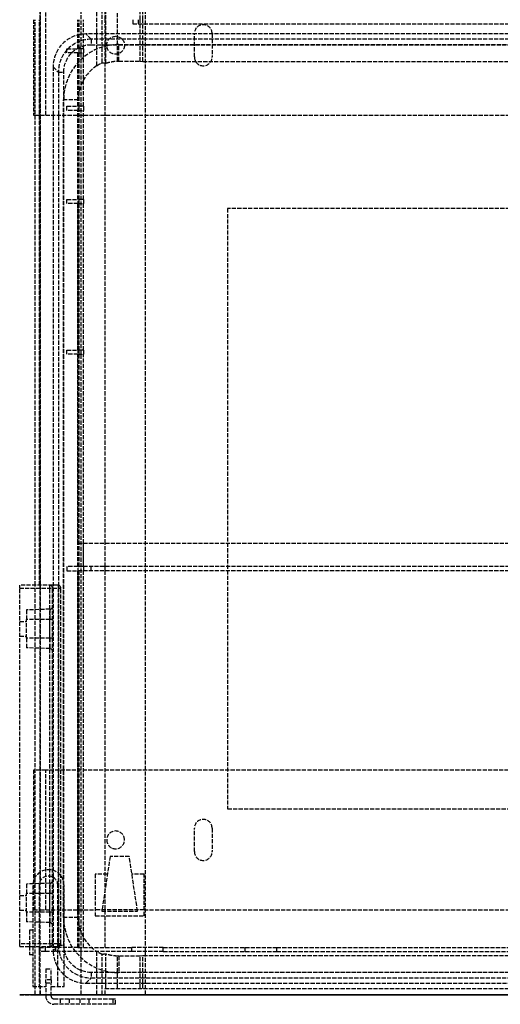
# Model space of a CAD drawing. Header units: millimetres. Extents: x -259 to 259, y -4 to 538.
# Tile 1 of 5: x -259 to -84, y -4 to 356. Entities that reach past the tile are written whole.
import ezdxf

# ---------------------------------------------------------------- set-up
doc = ezdxf.new("R2010")
doc.units = ezdxf.units.MM
doc.header["$LTSCALE"] = 10
doc.linetypes.add('ALLCAD_Strich', pattern=[0.2, 0.15, -0.05])
doc.layers.add('BESCH_KONT_sich_schn_ansi_2d', color=40, linetype='Continuous')
doc.layers.add('BESCH_KONT_sich_schn_grun_2d', color=10, linetype='Continuous')

msp = doc.modelspace()

# ---------------------------------------------------------------- linework, layer by layer
at = {"layer": 'BESCH_KONT_sich_schn_ansi_2d', "linetype": 'ALLCAD_Strich'}
for p, q in [((-259, 0, 486.35), (-245, 0, 486.35)), ((-259, 0, 443.65), (-259, 0, 486.35)), ((-251.75, 0, 443.65), (-259, 0, 443.65)), ((-259, 0, 486.35), (-259, 0, 487.35)), ((-245, 0, 487.35), (-259, 0, 487.35)), ((-259, 0, 442.65), (-259, 0, 443.65)), ((-259, 0, 442.65), (-251.75, 0, 442.65)), ((-259, 0, 467.65), (-256.5, 0, 467.65)), ((-259, 0, 462.35), (-256.5, 0, 462.35)), ((-247.97, 0, 457.8), (-256.5, 0, 458.1)), ((-247.97, 0, 468.4), (-256.5, 0, 468.4)), ((-256.5, 0, 471.9), (-256.5, 0, 468.4)), ((-247.97, 0, 472.2), (-256.5, 0, 471.9)), ((-247.97, 0, 461.6), (-256.5, 0, 461.6)), ((-256.5, 0, 461.6), (-256.5, 0, 468.4)), ((-256.5, 0, 461.6), (-256.5, 0, 458.1)), ((-255.4, 0, 153.9), (-255.4, 0, 144.9)), ((-254.2, 0, 144.9), (-255.4, 0, 144.9)), ((-254.2, 0, 153.9), (-255.4, 0, 153.9)), ((-254.2, 0, 178.4), (-249.5, 0, 178.4)), ((-254.2, 0, 112.5), (-254.2, 0, 178.4)), ((-251.9, 0, 112.5), (-254.2, 0, 112.5)), ((-254, 0, 36), (-251.5, 0, 36)), ((-254, 0, 4.5), (-254, 0, 36)), ((-247.71, 0, 475.8), (-253.76, 0, 480.03)), ((-253.4, 0, 50.2), (-253.4, 0, 66.7)), ((-251.5, 0, 50.2), (-253.4, 0, 50.2)), ((-251.9, 0, 68.64), (-251.9, 0, 112.5)), ((-245.1, 0, 112.5), (-251.9, 0, 112.5)), ((-251.75, 0, 436.9), (-251.75, 0, 478.3)), ((-251.75, 0, 480.3), (-249.75, 0, 480.3)), ((-251.69, 0, 478.8), (-251.75, 0, 478.8)), ((-251.75, 0, 478.8), (-251.75, 0, 480.3)), ((-248, 0, 443.65), (-251.75, 0, 443.65)), ((-251.75, 0, 442.65), (-248, 0, 442.65)), ((-237.75, 0, 478.8), (-251.69, 0, 478.8)), ((-251.5, 0, 14), (-251.5, 0, 50.2)), ((-244.01, 0, 14), (-251.5, 0, 14)), ((-251.5, 0, 4.5), (-251.5, 0, 14)), ((-251.4, 0, 68.7), (-249.5, 0, 68.7)), ((-250.27, 0, 486.07), (-244.33, 0, 483.3)), ((-218.06, 0, 480.3), (-249.75, 0, 480.3)), ((-249.5, 0, 348), (-246.5, 0, 348)), ((-246.5, 0, 67), (-249.5, 0, 67)), ((-249.5, 0, 348), (-249.5, 0, 67)), ((-249.5, 0, 2.5), (-231.4, 0, 2.5)), ((249.5, 0), (-249.5, 0)), ((-249.5, 0, 68.7), (-247.5, 0, 68.7)), ((-247.5, 0, 347.02), (-249.5, 0, 347.02)), ((-249.5, 0, 178.4), (-247.5, 0, 178.4)), ((-248, 0, 474.85), (-248, 0, 443.65)), ((-245, 0, 474.85), (-248, 0, 474.85)), ((-248, 0, 443.65), (-248, 0, 442.65)), ((-247, 0, 443.65), (-248, 0, 443.65)), ((-247, 0, 473.85), (-248, 0, 474.85)), ((-247, 0, 468.4), (-247.97, 0, 468.4)), ((-247.97, 0, 472.2), (-247.97, 0, 468.4)), ((-247, 0, 461.6), (-247.97, 0, 461.6)), ((-247.97, 0, 461.6), (-247.97, 0, 468.4)), ((-247.97, 0, 461.6), (-247.97, 0, 457.8)), ((-239.95, 0, 475.8), (-247.71, 0, 475.8)), ((-247.5, 0, 68.7), (-230.84, 0, 68.7)), ((-247.5, 0, 67), (-247.5, 0, 348)), ((-247.5, 0, 178.4), (-243.12, 0, 178.4)), ((-247, 0, 443.65), (-247, 0, 473.85)), ((-247, 0, 473.85), (-245, 0, 473.85)), ((-244.89, 0, 428.97), (-246.8, 0, 374.17)), ((-234.81, 0, 374.17), (-246.8, 0, 374.17)), ((-225, 0, 348), (-246.5, 0, 348)), ((-246.5, 0, 67), (-246.5, 0, 348)), ((-246.5, 0, 67), (-225, 0, 67)), ((-245.75, 0, 430.9), (104.72, 0, 430.9)), ((-245.25, 0, 475.8), (-239.95, 0, 465.8)), ((-245.1, 0, 68.7), (-245.1, 0, 112.5)), ((-242.8, 0, 112.5), (-245.1, 0, 112.5)), ((-245, 0, 486.35), (-245, 0, 480.3)), ((-245, 0, 486.35), (-244, 0, 486.35)), ((-245, 0, 487.35), (-245, 0, 486.35)), ((-245, 0, 478.8), (-245, 0, 474.85)), ((-244, 0, 474.85), (-245, 0, 474.85)), ((-245, 0, 474.85), (-245, 0, 473.85)), ((-244.33, 0, 483.3), (-244, 0, 483.3)), ((-243.99, 0, 14), (-244.01, 0, 14)), ((-244.01, 0, 14.01), (-244.01, 0, 14)), ((-244.01, 0, 14), (-244.01, 0, 14)), ((-244.01, 0, 14.01), (-244.01, 0, 14)), ((-244.01, 0, 14.01), (-244.01, 0, 14.01)), ((-244.01, 0, 14), (-244.01, 0, 14)), ((-244.01, 0, 14.01), (-244.01, 0, 14.01)), ((-244.01, 0, 14), (-244.01, 0, 14.01)), ((-244, 0, 483.3), (-237.46, 0, 483.3)), ((-244, 0, 480.3), (-244, 0, 486.35)), ((-244, 0, 14.01), (-244, 0, 14.01)), ((-244, 0, 14.01), (-244, 0, 14)), ((-244, 0, 14.01), (-244, 0, 14.01)), ((-244, 0, 14), (-244, 0, 14)), ((-244, 0, 14), (-244, 0, 14.01)), ((-244, 0, 14), (-244, 0, 14)), ((-244, 0, 14), (-244, 0, 14)), ((-244, 0, 14), (-244, 0, 14)), ((-244, 0, 14), (-244, 0, 14.01)), ((-244, 0, 14.01), (-244, 0, 14.01)), ((-244, 0, 14), (-244, 0, 14.01)), ((-244, 0, 14), (-244, 0, 14.01)), ((-244, 0, 474.85), (-244, 0, 478.8)), ((-236.5, 0, 14), (-243.99, 0, 14)), ((-243.99, 0, 14.01), (-243.99, 0, 14)), ((-243.99, 0, 14), (-243.99, 0, 14.01)), ((-243.99, 0, 14), (-243.99, 0, 14)), ((-243.99, 0, 14.01), (-243.99, 0, 14)), ((-243.99, 0, 14.01), (-243.99, 0, 14.01)), ((-243.99, 0, 14), (-243.99, 0, 14)), ((-243.99, 0, 14.01), (-243.99, 0, 14.01)), ((-243.12, 0, 178.4), (-242.8, 0, 178.4)), ((-242.5, 0, 348), (-242.95, 0, 374.17)), ((-242.89, 0, 430.9), (-232.89, 0, 430.9)), ((-242.8, 0, 173.35), (-242.8, 0, 178.4)), ((-242.8, 0, 112.5), (-242.8, 0, 173.35)), ((-242.34, 0, 338.91), (-242.5, 0, 348)), ((-242.24, 0, 333.05), (-242.34, 0, 338.91)), ((-241.23, 0, 275.19), (-242.24, 0, 333.05)), ((-241.75, 0, 478.8), (-241.75, 0, 438.4)), ((-241.75, 0, 480.3), (-241.75, 0, 478.8)), ((-241.11, 0, 268.8), (-241.23, 0, 275.19)), ((-239.55, 0, 179.2), (-241.11, 0, 268.8)), ((-241, 0, 339.2), (-237, 0, 339.2)), ((-237, 0, 332.8), (-241, 0, 332.8)), ((-237, 0, 268.8), (-241, 0, 268.8)), ((-241, 0, 275.2), (-237, 0, 275.2)), ((-241, 0, 179.2), (-237, 0, 179.2)), ((-237, 0, 172.8), (-241, 0, 172.8)), ((-237, 0, 76.8), (-241, 0, 76.8)), ((-241, 0, 83.2), (-237, 0, 83.2)), ((-239.95, 0, 443.6), (-239.95, 0, 475.8)), ((-237.25, 0, 443.6), (-239.95, 0, 443.6)), ((-239.44, 0, 172.8), (-239.55, 0, 179.2)), ((-237.88, 0, 83.2), (-239.44, 0, 172.8)), ((-237.76, 0, 76.8), (-237.88, 0, 83.2)), ((-237.62, 0, 68.7), (-237.76, 0, 76.8)), ((-237.25, 0, 440.4), (-237.25, 0, 478.3)), ((-235.75, 0, 446.3), (-237.25, 0, 446.3)), ((-236.5, 0, 17.8), (-236.5, 0, 14)), ((-213.1, 0, 17.8), (-236.5, 0, 17.8)), ((-236.09, 0, 483.54), (-224.4, 0, 487.8)), ((235.81, 0, 478.8), (-235.81, 0, 478.8)), ((-232.87, 0, 432.4), (-235.75, 0, 432.4)), ((-235.75, 0, 478.3), (-235.75, 0, 440.4)), ((-232.75, 0, 443.6), (-235.75, 0, 443.6)), ((-234.81, 0, 374.17), (-232.89, 0, 428.97)), ((-234.81, 0, 374.17), (87.61, 0, 374.17)), ((-232.89, 0, 430.9), (-232.89, 0, 428.97)), ((-232.89, 0, 428.97), (85.69, 0, 428.97)), ((85.69, 0, 430.9), (-232.89, 0, 430.9)), ((-232.75, 0, 478.03), (-232.75, 0, 443.6)), ((-231.6, 0, 17.8), (-231.6, 0, 8.8)), ((-229, 0, 8.8), (-231.6, 0, 8.8)), ((-230.37, 0, 480.3), (-231.43, 0, 479.91)), ((-231.4, 0, 4.5), (-231.4, 0, 1)), ((-213.6, 0, 1), (-231.4, 0, 1)), ((-231.4, 0, 4.5), (-213.6, 0, 4.5)), ((-231.4, 0, 2.5), (-226.97, 0, 2.5)), ((-222.69, 0, 483.1), (-230.37, 0, 480.3)), ((-229, 0, 13.5), (-216, 0, 13.5)), ((-229, 0, 13.5), (-229, 0, 4.5)), ((-216, 0, 8.8), (-229, 0, 8.8)), ((-228.84, 0, 66.77), (-227.86, 0, 40.4)), ((-228.61, 0, 60.7), (-228, 0, 60.7)), ((-225.61, 0, 60.7), (-228, 0, 60.7)), ((-228, 0, 91.4), (-228, 0, 44.26)), ((227.86, 0, 40.4), (-227.86, 0, 40.4)), ((-227.86, 0, 40.4), (-227.6, 0, 33.5)), ((227.75, 0, 432.4), (-227.75, 0, 432.4)), ((-227.25, 0), (-227.25, 0, 2.5)), ((-226.97, 0, 2.5), (-226, 0, 2.5)), ((-226.97, 0, 4.5), (-226.97, 0, 2.5)), ((-226, 0, 93.4), (90.85, 0, 93.4)), ((-226, 0, 13.5), (-226, 0, 2.5)), ((-226, 0, 2.5), (-219, 0, 2.5)), ((-224.48, 0, 30.37), (-225.61, 0, 60.7)), ((-224, 0, 68), (-224, 0, 347)), ((-223.26, 0, 28.34), (-215.06, 0, 26.6)), ((-223.12, 0, 487.2), (-222.09, 0, 484.38)), ((-214.46, 0, 28.01), (-222.92, 0, 29.8)), ((-222.8, 0, 40.4), (-222.8, 0, 374.17)), ((-222.8, 0, 28.24), (-222.8, 0, 40.4)), ((-220.75, 0), (-220.75, 0, 2.5)), ((-219.25, 0, 430.9), (-219.25, 0, 432.4)), ((-219, 0, 2.5), (-218.02, 0, 2.5)), ((-219, 0, 13.5), (-219, 0, 2.5)), ((218.06, 0, 480.3), (-218.06, 0, 480.3)), ((-218.02, 0, 2.5), (-218.02, 0, 4.5)), ((-218.02, 0, 2.5), (-213.6, 0, 2.5)), ((-217.75, 0, 430.9), (-217.75, 0, 430.9)), ((-217.75, 0, 430.9), (-217.75, 0, 413)), ((-213.4, 0, 8.8), (-216, 0, 8.8)), ((-216, 0, 4.5), (-216, 0, 13.5)), ((-215.75, 0, 411), (98.31, 0, 411)), ((-215.06, 0, 26.6), (-214, 0, 21.6)), ((-213.1, 0, 21.6), (-214.46, 0, 28.01)), ((214, 0, 21.6), (-214, 0, 21.6)), ((-213.6, 0, 2.5), (213.6, 0, 2.5)), ((-213.6, 0, 4.5), (-213.6, 0, 1)), ((-213.4, 0, 17.8), (-213.4, 0, 8.8)), ((-213.1, 0, 20.3), (-213.1, 0, 17.8)), ((-213.1, 0, 20.3), (213.1, 0, 20.3)), ((-213.1, 0, 20.3), (-213.1, 0, 21.6)), ((-206.58, 0, 476.68), (-176.64, 0, 455.72)), ((-195.25, 0), (-195.25, 0, 2.5)), ((-188.75, 0), (-188.75, 0, 2.5)), ((-183.11, 0, 430.9), (-183.11, 0, 430.9)), ((-165.17, 0, 452.1), (165.17, 0, 452.1))]:
    msp.add_line(p, q, dxfattribs=at)
at = {"layer": 'BESCH_KONT_sich_schn_ansi_2d', "linetype": 'ALLCAD_Strich', "extrusion": (0, 1, 0)}
for centre, radius, start, end in [((251.75, 482.9), 3.5, 305, 115), ((249.5, 4.5), 4.5, 270, 0), ((251.4, 66.7), 2, 0, 90), ((249.75, 478.3), 2, 0, 90), ((245.75, 436.9), 6, 270, 0), ((248, 443.65), 1, 180, 270), ((248, 473.2), 1, 180, 268), ((245, 486.35), 1, 90, 180), ((245, 474.85), 1, 180, 270), ((241, 336), 3.2, 270, 90), ((241, 272), 3.2, 270, 90), ((241, 176), 3.2, 270, 90), ((241, 80), 3.2, 270, 90), ((244.01, 14.01), 0.00116, 90, 180), ((244.01, 14), 0.00116, 180, 270), ((244.01, 14.01), 0.00271, 0, 90), ((244.01, 14), 0.00271, 270, 0), ((244, 14.01), 0.00093, 90, 180), ((244, 14.01), 0.00093, 180, 270), ((243.99, 14.01), 0.00271, 0, 90), ((243.99, 14), 0.00271, 270, 0), ((243.99, 14.01), 0.00116, 90, 180), ((243.99, 14), 0.00116, 180, 270), ((235.75, 438.4), 6, 270, 0), ((237.75, 478.3), 2, 90, 180), ((227.75, 440.4), 9.5, 270, 0), ((237, 336), 3.2, 90, 270), ((237, 272), 3.2, 90, 270), ((237, 176), 3.2, 90, 270), ((237, 80), 3.2, 90, 270), ((230.84, 66.7), 2, 90, 171.3731), ((230.84, 66.7), 2, 171.3731, 177.8701), ((225, 68), 1, 180, 270), ((225, 347), 1, 90, 180), ((221.68, 35.67), 6, 282, 297.8701), ((224.06, 486.86), 1, 70, 160), ((223.03, 484.04), 1, 160, 250), ((218.06, 460.3), 20, 90, 125)]:
    msp.add_arc(centre, radius, start, end, dxfattribs=at)
at = {"layer": 'BESCH_KONT_sich_schn_ansi_2d', "linetype": 'ALLCAD_Strich', "extrusion": (0, -1, 0)}
for centre, radius, start, end in [((-249.5, 4.5), 2, 180, 270), ((-248, 456.8), 1, 0, 88), ((-242.89, 428.9), 2, 90, 178), ((-244.01, 14), 0.00271, 270, 0), ((-244.01, 14.01), 0.00271, 0, 90), ((-244.01, 14), 0.00116, 180, 270), ((-244.01, 14.01), 0.00116, 90, 180), ((-244, 14), 0.00217, 270, 0), ((-244, 14.01), 0.00217, 0, 90), ((-243.99, 14), 0.00271, 270, 0), ((-243.99, 14.01), 0.00271, 0, 90), ((-243.99, 14), 0.00116, 180, 270), ((-243.99, 14.01), 0.00116, 90, 180), ((-237.75, 478.3), 0.5, 0, 90), ((-237.46, 487.3), 4, 270, 290), ((-227.75, 440.4), 8, 180, 270), ((-230.75, 478.03), 2, 110, 180), ((-226, 91.4), 2, 90, 180), ((-221.68, 35.67), 6, 182.1299, 242.1299), ((-222.12, 33.7), 5.48, 182.1299, 258), ((-215.75, 413), 2, 180, 270), ((-165.17, 472.1), 20, 235, 270)]:
    msp.add_arc(centre, radius, start, end, dxfattribs=at)
at = {"layer": 'BESCH_KONT_sich_schn_ansi_2d', "linetype": 'ALLCAD_Strich', "extrusion": (0, 1, 0)}
msp.add_ellipse((-232.88, 0, 428.9), major_axis=(12, 0, -0.07), ratio=0.005808, start_param=-3.141424, end_param=-1.571845, dxfattribs=at)
at = {"layer": 'BESCH_KONT_sich_schn_grun_2d', "linetype": 'ALLCAD_Strich'}
for p, q in [((-251.5, 0), (-251.5, 538.5)), ((-236.5, 0), (-236.5, 538.5)), ((-213.1, 0), (-213.1, 435)), ((-215.06, 355.82), (-215.06, 433.5)), ((-214, 355.82), (-214, 433.5)), ((-251.4, 41.67), (-251.4, 373.82)), ((-230.84, 339.05), (-230.84, 373.82)), ((-228.84, 340.1), (-228.84, 373.82)), ((-227.75, 355.82), (-227.75, 373.82)), ((-227.6, 339.97), (-227.6, 373.82)), ((-223.26, 340.71), (-223.26, 373.82)), ((-249.5, 321), (-249.5, 372)), ((-254, 355.82), (-254, 321)), ((-253.4, 149.4), (-253.4, 355.82)), ((-251.75, 149.4), (-251.75, 355.82)), ((-237.75, 345.22), (-237.75, 355.82)), ((-237.25, 345.22), (-237.25, 355.82)), ((-235.75, 345.22), (-235.75, 355.82)), ((-227.75, 164.72), (-227.75, 355.82)), ((-217.75, 355.82), (-217.75, 354.32)), ((-215.75, 355.82), (-215.75, 354.32)), ((-215.06, 340.69), (-215.06, 355.82)), ((-214, 340.6), (-214, 355.82)), ((-217.75, 354.32), (217.75, 354.32)), ((-232.89, 348.69), (-234.81, 350.6)), ((87.61, 350.6), (-234.81, 350.6)), ((-232.89, 348.69), (-232.89, 346.69)), ((85.69, 348.69), (-232.89, 348.69)), ((-195.25, 342.25), (-195.25, 350.75)), ((-188.75, 350.75), (-188.75, 342.25)), ((-241.75, 343.72), (-241.75, 345.22)), ((-241.75, 345.22), (-237.75, 345.22)), ((-235.75, 345.22), (-237.75, 345.22)), ((-237.25, 343.72), (-237.25, 345.22)), ((-235.75, 345.22), (-235.75, 343.72)), ((-232.89, 346.69), (85.69, 346.69)), ((-222.8, 346.75), (75.6, 346.75)), ((-222.8, 340.72), (-222.8, 346.75)), ((-237.75, 343.72), (-241.75, 343.72)), ((-237.75, 324.22), (-237.75, 343.72)), ((-237.75, 343.72), (-235.75, 343.72)), ((-237.25, 324.22), (-237.25, 343.72)), ((-235.75, 324.22), (-235.75, 343.72)), ((-246.8, 338.61), (-244.89, 336.69)), ((-246.8, 338.61), (-246.8, 16.19)), ((-222.8, 340.72), (-215.06, 340.69)), ((-215.06, 340.69), (-214, 340.6)), ((-214, 340.6), (75.6, 340.6)), ((-244.89, 336.69), (-242.89, 336.69)), ((-244.89, 336.69), (-244.89, 18.11)), ((-242.89, 18.11), (-242.89, 336.69)), ((-242.95, 28.2), (-242.95, 326.6)), ((-237.62, 326.6), (-242.95, 326.6)), ((-241.75, 322.72), (-241.75, 324.22)), ((-241.75, 324.22), (-237.75, 324.22)), ((-235.75, 324.22), (-237.75, 324.22)), ((-237.62, 28.2), (-237.62, 326.6)), ((-237.25, 322.72), (-237.25, 324.22)), ((-235.75, 324.22), (-235.75, 322.72)), ((-254, 321), (-253.4, 321)), ((-253.4, 321), (-251.5, 321)), ((-251.5, 321), (-249.5, 321)), ((-249.5, 321), (249.5, 321)), ((-237.75, 322.72), (-241.75, 322.72)), ((-237.75, 290.22), (-237.75, 322.72)), ((-237.75, 322.72), (-235.75, 322.72)), ((-237.25, 290.22), (-237.25, 322.72)), ((-235.75, 290.22), (-235.75, 322.72)), ((-241.75, 288.72), (-241.75, 290.22)), ((-241.75, 290.22), (-237.75, 290.22)), ((-237.75, 288.72), (-241.75, 288.72)), ((-235.75, 290.22), (-237.75, 290.22)), ((-237.75, 235.22), (-237.75, 288.72)), ((-237.75, 288.72), (-235.75, 288.72)), ((-237.25, 288.72), (-237.25, 290.22)), ((-237.25, 235.22), (-237.25, 288.72)), ((-235.75, 290.22), (-235.75, 288.72)), ((-235.75, 235.22), (-235.75, 288.72)), ((35.91, 286.91), (-183.11, 286.91)), ((-183.11, 286.91), (-183.11, 67.89)), ((-241.75, 233.72), (-241.75, 235.22)), ((-241.75, 235.22), (-237.75, 235.22)), ((-237.75, 233.72), (-241.75, 233.72)), ((-235.75, 235.22), (-237.75, 235.22)), ((-237.75, 164.72), (-237.75, 233.72)), ((-237.75, 233.72), (-235.75, 233.72)), ((-237.25, 233.72), (-237.25, 235.22)), ((-237.25, 156.22), (-237.25, 233.72)), ((-235.75, 235.22), (-235.75, 233.72)), ((-235.75, 164.72), (-235.75, 233.72)), ((237.75, 164.72), (-237.75, 164.72)), ((-237.75, 156.22), (-237.75, 164.72)), ((-235.81, 164.72), (-235.81, 156.22)), ((-235.75, 156.22), (-235.75, 164.72)), ((-227.75, 156.22), (-227.75, 164.72)), ((-237.75, 156.22), (-241.75, 156.22)), ((-241.75, 156.22), (-241.75, 154.72)), ((-241.75, 154.72), (-237.75, 154.72)), ((-237.75, 156.22), (-237.25, 156.22)), ((237.75, 154.72), (-237.75, 154.72)), ((-237.75, 17.22), (-237.75, 154.72)), ((-235.81, 156.22), (-237.25, 156.22)), ((-237.25, 17.22), (-237.25, 154.72)), ((235.81, 156.22), (-235.81, 156.22)), ((-235.75, 156.22), (-235.75, 154.72)), ((-235.75, 17.22), (-235.75, 154.72)), ((-232.87, 154.72), (-232.87, 156.22)), ((-227.75, 154.72), (-227.75, 156.22)), ((-227.75, 17.22), (-227.75, 154.72)), ((-259, 148.4), (-259, 149.4)), ((-245, 149.4), (-259, 149.4)), ((-259, 148.4), (-245, 148.4)), ((-259, 18.6), (-259, 148.4)), ((-253.4, 3), (-253.4, 149.4)), ((-248, 18.6), (-248, 149.4)), ((-247, 18.6), (-247, 148.4)), ((-245, 149.4), (-245, 148.4)), ((-245, 148.4), (-244, 148.4)), ((-245, 148.4), (-245, 18.6)), ((-244, 18.6), (-244, 148.4)), ((-247.97, 140.7), (-256.5, 140.4)), ((-256.5, 140.4), (-256.5, 136.9)), ((-247.97, 140.7), (-247.97, 136.9)), ((-247.97, 136.9), (-256.5, 136.9)), ((-256.5, 130.1), (-256.5, 136.9)), ((-247, 136.9), (-247.97, 136.9)), ((-247.97, 130.1), (-247.97, 136.9)), ((-259, 136.15), (-256.5, 136.15)), ((-259, 130.85), (-256.5, 130.85)), ((-247.97, 130.1), (-256.5, 130.1)), ((-256.5, 130.1), (-256.5, 126.6)), ((-247, 130.1), (-247.97, 130.1)), ((-247.97, 130.1), (-247.97, 126.3)), ((-247.97, 126.3), (-256.5, 126.6)), ((-251.5, 82), (-254, 82)), ((-254, 82), (-254, 31)), ((-249.5, 82), (-251.5, 82)), ((249.5, 82), (-249.5, 82)), ((-249.5, 31), (-249.5, 82)), ((-183.11, 67.89), (35.91, 67.89)), ((-195.25, 52.25), (-195.25, 60.75)), ((-188.75, 60.75), (-188.75, 52.25)), ((-226, 50.5), (-229, 30.5)), ((-219, 50.5), (-226, 50.5)), ((-216, 30.5), (-219, 50.5)), ((-226.97, 44), (-231.4, 44)), ((-231.4, 44), (-231.4, 28.8)), ((-213.6, 44), (-218.02, 44)), ((-213.6, 28.8), (-213.6, 44)), ((-247.97, 40.7), (-256.5, 40.4)), ((-256.5, 40.4), (-256.5, 36.9)), ((-254.2, 39.9), (-254.2, 17.6)), ((-251.9, 39.9), (-251.9, 3)), ((-247.97, 40.7), (-247.97, 36.9)), ((-245.1, 3), (-245.1, 39.9)), ((-242.8, 7.25), (-242.8, 39.9)), ((-259, 36.15), (-256.5, 36.15)), ((-247.97, 36.9), (-256.5, 36.9)), ((-256.5, 30.1), (-256.5, 36.9)), ((-247, 36.9), (-247.97, 36.9)), ((-247.97, 30.1), (-247.97, 36.9)), ((-259, 30.85), (-256.5, 30.85)), ((-256.5, 30.1), (-256.5, 26.6)), ((-247.97, 30.1), (-256.5, 30.1)), ((-254, 31), (-251.5, 31)), ((-251.5, 31), (-249.5, 31)), ((-249.5, 31), (-231.4, 31)), ((-247, 30.1), (-247.97, 30.1)), ((-247.97, 30.1), (-247.97, 26.3)), ((-213.6, 31), (-231.4, 31)), ((-231.4, 28.8), (-213.6, 28.8)), ((-229, 30.5), (-216, 30.5)), ((-213.6, 31), (213.6, 31)), ((-247.97, 26.3), (-256.5, 26.6)), ((-237.62, 28.2), (-242.95, 28.2)), ((-255.4, 23.5), (-255.4, 19)), ((-254.2, 23.5), (-255.4, 23.5)), ((-259, 17.6), (-259, 18.6)), ((-245, 18.6), (-259, 18.6)), ((-255.4, 19), (-255.4, 17.6)), ((-248, 18.6), (-248, 17.6)), ((-244.89, 18.11), (-246.8, 16.19)), ((-244, 18.6), (-245, 18.6)), ((-245, 18.6), (-245, 17.6)), ((-244.89, 18.11), (-242.89, 18.11)), ((-259, 17.6), (-245, 17.6)), ((-255.4, 17.6), (-255.4, 14.5)), ((-254.2, 14.5), (-255.4, 14.5)), ((-254.2, 17.6), (-254.2, 3)), ((-251.75, 17.22), (-251.75, 17.6)), ((-251.75, 17.22), (-249.75, 17.22)), ((-251.75, 15.72), (-251.75, 17.22)), ((-249.75, 15.72), (-251.75, 15.72)), ((-249.75, 17.22), (-249.75, 15.72)), ((-237.75, 17.22), (-249.75, 17.22)), ((-218.06, 15.72), (-249.75, 15.72)), ((-245.75, 15.72), (-245.75, 17.22)), ((-237.75, 17.22), (-218.06, 17.22)), ((-230.84, 4.2), (-230.84, 15.75)), ((-228.84, 4.2), (-228.84, 14.7)), ((-227.6, 4.2), (-227.6, 14.83)), ((-218.06, 15.72), (-218.06, 17.22)), ((-206.58, 17.22), (-218.06, 17.22)), ((-206.58, 15.72), (-218.06, 15.72)), ((-206.58, 17.22), (-176.64, 17.22)), ((-206.58, 15.72), (-206.58, 17.22)), ((-206.58, 15.72), (-176.64, 15.72)), ((-176.64, 17.22), (-165.17, 17.22)), ((-176.64, 15.72), (-176.64, 17.22)), ((-176.64, 15.72), (-165.17, 15.72)), ((-165.17, 17.22), (165.17, 17.22)), ((-165.17, 15.72), (-165.17, 17.22)), ((-165.17, 15.72), (165.17, 15.72)), ((-223.26, 4.2), (-223.26, 14.09)), ((-215.06, 14.11), (-222.8, 14.08)), ((-222.8, 14.08), (-222.8, 8.05)), ((-214, 14.2), (-215.06, 14.11)), ((-215.06, 4.2), (-215.06, 14.11)), ((75.6, 14.2), (-214, 14.2)), ((-214, 4.2), (-214, 14.2)), ((-249.5, 9.5), (-249.5, 5.38)), ((-249.5, 9.5), (-247.5, 9.5)), ((-247.5, 5.38), (-247.5, 9.5)), ((-242.8, 3), (-242.8, 7.25)), ((-232.89, 8.11), (-232.89, 6.11)), ((85.69, 8.11), (-232.89, 8.11)), ((75.6, 8.05), (-222.8, 8.05)), ((-247.5, 5.38), (-249.5, 5.38)), ((-249.5, 4.38), (-249.5, 5.38)), ((-249.5, 4.38), (-247.5, 4.38)), ((-249.5, 4.38), (-249.5, -0.5)), ((-247.5, 5.38), (-247.5, 4.38)), ((-247.5, -0.5), (-247.5, 4.38)), ((-234.81, 4.2), (-232.89, 6.11)), ((-234.81, 4.2), (87.61, 4.2)), ((-232.89, 6.11), (85.69, 6.11)), ((-230.84, 0), (-230.84, 4.2)), ((-228.84, 0), (-228.84, 4.2)), ((-227.6, 2.3), (-227.6, 4.2)), ((-223.26, 2.3), (-223.26, 4.2)), ((-215.06, 2.3), (-215.06, 4.2)), ((-214, 2.3), (-214, 4.2)), ((-254.2, 3), (-249.5, 3)), ((-253.4, 0), (-253.4, 3)), ((-251.4, 0), (-253.4, 0)), ((-251.4, 0), (-251.4, 3)), ((-251.4, 0), (-249.5, 0)), ((-247.5, 0), (-249.5, 0)), ((-247.5, 3), (-242.8, 3)), ((-247.5, 0), (-230.84, 0)), ((-244.01, 0), (-244.01, -0.01)), ((-244.01, 0), (-244.01, -0.01)), ((-244.01, 0), (-244.01, -0.01)), ((-244.01, 0), (-244.01, -0.01)), ((-244.01, 0), (-244.01, -0.01)), ((-244.01, 0), (-244.01, -0.01)), ((-244.01, 0), (-244.01, -0.01)), ((-244, 0), (-244, -0.01)), ((-244, 0), (-244, -0.01)), ((-244, 0), (-244, -0.01)), ((-244, 0), (-244, -0.01)), ((-244, 0), (-244, -0.01)), ((-244, -0.01), (-244, 0)), ((-244, 0), (-244, -0.01)), ((-244, 0), (-244, -0.01)), ((-244, 0), (-244, -0.01)), ((-243.99, 0), (-243.99, -0.01)), ((-243.99, 0), (-243.99, -0.01)), ((-243.99, 0), (-243.99, -0.01)), ((-243.99, 0), (-243.99, -0.01)), ((-243.99, 0), (-243.99, -0.01)), ((-243.99, 0), (-243.99, -0.01)), ((-243.99, 0), (-243.99, -0.01)), ((-228.84, 0), (-230.84, 0)), ((-228.84, 0), (-227.86, 0)), ((-227.86, 2.3), (227.86, 2.3)), ((-227.86, 0), (-227.86, 2.3)), ((227.86, 0), (-227.86, 0)), ((-246.5, -1.5), (-225, -1.5)), ((-225, -3.5), (-246.5, -3.5)), ((-244.2, -1.5), (-244.2, -3.5)), ((-244.01, -0.01), (-244, -0.01)), ((-244.01, -0.01), (-244.01, -0.01)), ((-244.01, -0.01), (-244.01, -0.01)), ((-244, -0.01), (-244, -0.01)), ((-244, -0.01), (-244, -0.01)), ((-243.99, -0.01), (-244, -0.01)), ((-243.99, -0.01), (-243.99, -0.01)), ((-243.99, -0.01), (-243.99, -0.01)), ((-241, -1.5), (-241, -3.5)), ((-237, -1.5), (-237, -3.5)), ((-233.8, -1.5), (-233.8, -3.5)), ((-225, -1.5), (-224, -1.5)), ((-225, -1.5), (-225, -3.5)), ((-224, -3.5), (-225, -3.5)), ((-224, -3.5), (-224, -1.5))]:
    msp.add_line(p, q, dxfattribs=at)
msp.add_circle((-224, 346.5), 3.25, dxfattribs=at)
for centre, radius, start, end in [((-192, 350.75), 3.25, 0, 180), ((-222.8, 326.6), 20.15, 90, 180), ((-192, 342.25), 3.25, 180, 0), ((-222.8, 326.6), 14.82, 122.8314, 180), ((-248, 148.4), 1, 0, 90), ((-245, 148.4), 1, 0, 90), ((-248, 141.7), 1, 272, 360), ((-248, 125.3), 1, 0, 88), ((-192, 60.75), 3.25, 0, 180), ((-224, 56.5), 3.25, 0, 180), ((-224, 56.5), 3.25, 180, 0), ((-192, 52.25), 3.25, 180, 0), ((-248.5, 39.9), 5.7, 0, 180), ((-248.5, 39.9), 3.4, 0, 180), ((-248, 41.7), 1, 272, 0), ((-248, 25.3), 1, 0, 88), ((-222.8, 28.2), 20.15, 180, 270), ((-222.8, 28.2), 14.82, 180, 237.1686), ((-248, 18.6), 1, 270, 0), ((-245, 18.6), 1, 270, 0), ((-246.5, -0.5), 3, 180, 270), ((-246.5, -0.5), 1, 180, 270)]:
    msp.add_arc(centre, radius, start, end, dxfattribs=at)
for centre, major_axis, ratio, start_param, end_param in [((-234.79, 338.59), (-8.5, 8.5), 0.998783, -0.784789, 0.784789), ((-232.88, 336.68), (-8.49, 8.49), 0.999188, -0.784789, -0.005353), ((-232.88, 336.68), (-8.49, 8.49), 0.999188, -0.005353, 0.04527), ((-232.88, 336.68), (-8.49, 8.49), 0.999188, 0.04527, 0.784789), ((-232.88, 18.12), (-8.49, -8.49), 0.999188, -0.784789, -0.584744), ((-234.79, 16.21), (-8.5, -8.5), 0.998783, -0.784789, -0.745499), ((-234.79, 16.21), (-8.5, -8.5), 0.998783, -0.745499, 0.784789), ((-232.88, 18.12), (-8.49, -8.49), 0.999188, -0.584744, 0.784789)]:
    msp.add_ellipse(centre, major_axis=major_axis, ratio=ratio, start_param=start_param, end_param=end_param, dxfattribs=at)
at = {"layer": 'BESCH_KONT_sich_schn_grun_2d', "linetype": 'ALLCAD_Strich', "extrusion": (0, 0, -1)}
for centre, major_axis, ratio, start_param, end_param in [((-232.88, 336.68), (-7.08, 7.08), 0.998783, -0.005952, 0.236135), ((-232.88, 336.68), (-7.08, 7.08), 0.998783, 0.236135, 0.784789), ((-232.88, 336.68), (-7.08, 7.08), 0.998783, -0.784789, -0.005952), ((-230, 326.6), (-15.33, 0), 0.883014, 1.646443, 1.727724), ((-222.85, 326.6), (-14.12, 0), 0.999993, 1.54172, 1.574507), ((-232.88, 18.12), (-7.08, -7.08), 0.998783, 0.544052, 0.784789), ((-232.88, 18.12), (-7.08, -7.08), 0.998783, -0.784789, 0.544052), ((-230, 28.2), (-15.33, 0), 0.883014, -1.727724, -1.646443), ((-222.85, 28.2), (-14.12, 0), 0.999993, -1.574507, -1.54172)]:
    msp.add_ellipse(centre, major_axis=major_axis, ratio=ratio, start_param=start_param, end_param=end_param, dxfattribs=at)
at = {"layer": 'BESCH_KONT_sich_schn_grun_2d', "linetype": 'ALLCAD_Strich'}
for points, knots in [([(-230.84, 339.05), (-230.6, 339.2), (-230.35, 339.36), (-229.86, 339.63), (-229.62, 339.75), (-229.26, 339.93), (-229.1, 340), (-228.9, 340.08), (-228.85, 340.1), (-228.84, 340.1)], [1.0093015, 1.0093015, 1.0093015, 1.0093015, 1.0917582, 1.0917582, 1.1764692, 1.1764692, 1.2535778, 1.2535778, 1.3247026, 1.3247026, 1.3247026, 1.3247026]), ([(-227.6, 339.97), (-227.58, 339.97), (-227.43, 340.01), (-226.89, 340.16), (-226.47, 340.28), (-225.5, 340.48), (-224.89, 340.59), (-223.91, 340.68), (-223.59, 340.7), (-223.26, 340.71)], [1.6987157, 1.6987157, 1.6987157, 1.6987157, 1.8889051, 1.8889051, 2.0961509, 2.0961509, 2.3026442, 2.3026442, 2.3977906, 2.3977906, 2.3977906, 2.3977906]), ([(-228.84, 14.7), (-228.85, 14.7), (-228.9, 14.72), (-229.1, 14.8), (-229.26, 14.87), (-229.62, 15.05), (-229.86, 15.17), (-230.35, 15.44), (-230.6, 15.6), (-230.84, 15.75)], [0.0059839, 0.0059839, 0.0059839, 0.0059839, 0.0771087, 0.0771087, 0.1542173, 0.1542173, 0.2389283, 0.2389283, 0.321385, 0.321385, 0.321385, 0.321385]), ([(-223.26, 14.09), (-223.59, 14.1), (-223.91, 14.12), (-224.89, 14.21), (-225.5, 14.32), (-226.47, 14.52), (-226.89, 14.64), (-227.43, 14.79), (-227.58, 14.83), (-227.6, 14.83)], [0.9458092, 0.9458092, 0.9458092, 0.9458092, 1.0409556, 1.0409556, 1.2474489, 1.2474489, 1.4546947, 1.4546947, 1.6448841, 1.6448841, 1.6448841, 1.6448841])]:
    msp.add_open_spline(points, degree=3, knots=knots, dxfattribs=at)

doc.saveas('drawing.dxf')
